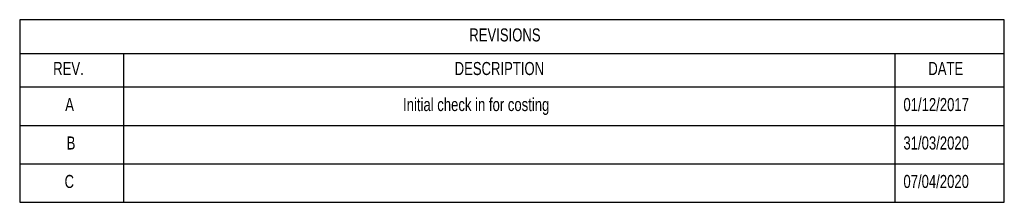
# Model space of a CAD drawing. Header units: millimetres. Extents: x 20 to 26560, y 16 to 18133.
# Tile 1 of 106: x 20 to 339, y 16 to 75. Entities that reach past the tile are written whole.
import ezdxf

# ---------------------------------------------------------------- set-up
doc = ezdxf.new("R2010")
doc.units = ezdxf.units.MM
doc.header["$LTSCALE"] = 2
doc.layers.add('COMPONENT_GEOMETRY', color=7, linetype='Continuous')
doc.styles.add('SLDTEXTSTYLE0', font='TXT', dxfattribs={"width": 0.75})

# ---------------------------------------------------------------- blocks, each defined once
blk = doc.blocks.new('SW_TABLEANNOTATION_0')
at = {"layer": 'COMPONENT_GEOMETRY', "color": 0}
for p, q in [((0, 0), (0, -59.19)), ((319.35, 0), (0, 0)), ((319.35, -59.19), (319.35, 0)), ((0, -10.91), (319.35, -10.91)), ((33.71, -10.91), (33.71, -21.79)), ((283.89, -10.91), (283.89, -21.79)), ((0, -21.79), (319.35, -21.79)), ((33.71, -21.79), (33.71, -59.19)), ((283.89, -21.79), (283.89, -59.19)), ((0, -34.25), (319.35, -34.25)), ((0, -46.72), (319.35, -46.72)), ((0, -59.19), (319.35, -59.19))]:
    blk.add_line(p, q, dxfattribs=at)
at = {"layer": 'COMPONENT_GEOMETRY', "color": 0, "attachment_point": 1, "style": 'SLDTEXTSTYLE0'}
for s, insert, char_height in [('REVISIONS', (145.83, -2.82), 4.233), ('REV.', (10.87, -13.71), 4.233), ('DESCRIPTION', (141.08, -13.71), 4.2333), ('DATE', (294.72, -13.71), 4.233), ('A', (14.77, -25.39), 4.23), ('Initial check in for costing', (124.35, -25.39), 4.2333), ('01/12/2017', (286.64, -25.39), 4.233), ('B', (15.24, -37.85), 4.23), ('31/03/2020', (286.64, -37.85), 4.233), ('C', (14.56, -50.32), 4.23), ('07/04/2020', (286.64, -50.32), 4.233)]:
    blk.add_mtext(s, dxfattribs=dict(at, insert=insert, char_height=char_height))

msp = doc.modelspace()

# ---------------------------------------------------------------- block references
at = {"layer": 'COMPONENT_GEOMETRY'}
msp.add_blockref('SW_TABLEANNOTATION_0', (19.56, 74.75), dxfattribs=at)

doc.saveas('drawing.dxf')
